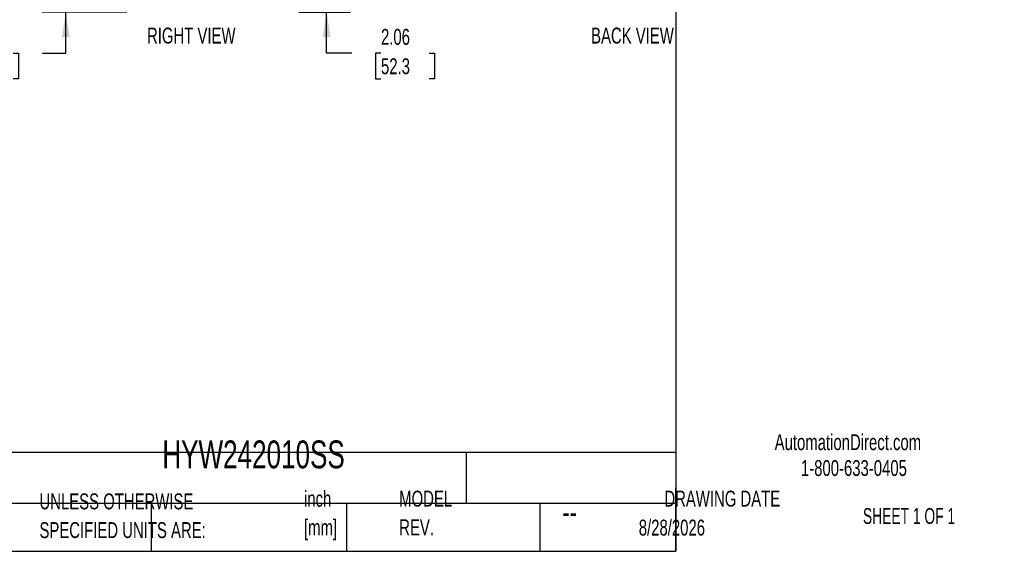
# Model space of a CAD drawing. Header units: inches. Extents: x 0.2 to 10.7, y 0.2 to 7.9.
# Tile 68 of 95: x 5.5 to 10.7, y 0.2 to 3. Entities that reach past the tile are written whole.
import ezdxf

# ---------------------------------------------------------------- set-up
doc = ezdxf.new("R2010")
doc.units = ezdxf.units.IN
doc.header["$MEASUREMENT"] = 0
for name, color, linetype in [('DIMENSIONS', 140, 'Continuous'), ('SLD-0', 179, 'Continuous'), ('TEXT', 140, 'Continuous')]:
    doc.layers.add(name, color=color, linetype=linetype)
doc.styles.add('SLDTEXTSTYLE0', font='TXT', dxfattribs={"width": 0.7})
doc.styles.add('SLDTEXTSTYLE1', font='TXT', dxfattribs={"width": 0.65})
doc.dimstyles.new('SLDDIMSTYLE1', dxfattribs={"dimtxt": 0.084961, "dimasz": 0.13, "dimexe": 0, "dimexo": 0.0625, "dimgap": 0.02124, "dimtad": 0, "dimtih": 1, "dimtoh": 1, "dimlfac": 12, "dimrnd": 1e-09, "dimzin": 12, "dimdsep": 46, "dimtxsty": 'SLDTEXTSTYLE0', "dimsah": 1, "dimcen": 0.09, "dimadec": 0, "dimazin": 3, "dimtfac": 1, "dimtmove": 0, "dimatfit": 0, "dimfxl": 0, "dimfrac": 2, "dimtolj": 1, "dimtzin": 12, "dimarcsym": 0})

# ---------------------------------------------------------------- blocks, each defined once
blk = doc.blocks.new('SW_NOTE_0_1')
at = {"layer": 'TEXT', "color": 0, "char_height": 0.08333, "attachment_point": 1, "style": 'SLDTEXTSTYLE0'}
for s, insert in [('inch', (0, 0.1074)), ('[mm]', (0, -0.0431))]:
    blk.add_mtext(s, dxfattribs=dict(at, insert=insert))
blk = doc.blocks.new('SW_NOTE_0_2')
at = {"layer": 'TEXT', "color": 0, "char_height": 0.083333, "attachment_point": 1, "style": 'SLDTEXTSTYLE0'}
for s, insert in [('UNLESS OTHERWISE', (0, 0.1074)), ('SPECIFIED UNITS ARE:', (0, -0.0431))]:
    blk.add_mtext(s, dxfattribs=dict(at, insert=insert))
blk = doc.blocks.new('SW_NOTE_0_7')
at = {"layer": 'TEXT', "color": 0, "char_height": 0.08333, "attachment_point": 1, "style": 'SLDTEXTSTYLE0'}
for s, insert in [('MODEL', (0, 0.1074)), ('REV.', (0, -0.0431))]:
    blk.add_mtext(s, dxfattribs=dict(at, insert=insert))
blk = doc.blocks.new('_D_11')
at = {"layer": 'DIMENSIONS'}
for p, q in [((7.1292, 3.2062), (7.1292, 3.4562)), ((7.0366, 3.2062), (7.2542, 3.2062)), ((6.9829, 3.0344), (7.2542, 3.0344)), ((7.1292, 2.8197), (7.1292, 3.0344)), ((7.2605, 2.8197), (7.1292, 2.8197)), ((7.4138, 2.8197), (7.3852, 2.8197)), ((7.3852, 2.8197), (7.3852, 2.6846)), ((7.6662, 2.8197), (7.6948, 2.8197)), ((7.6948, 2.8197), (7.6948, 2.6846)), ((7.3852, 2.6846), (7.4138, 2.6846)), ((7.6948, 2.6846), (7.6662, 2.6846))]:
    blk.add_line(p, q, dxfattribs=at)
for points in [[(7.1292, 3.2062), (7.1492, 3.3362), (7.1092, 3.3362)], [(7.1292, 3.0344), (7.1092, 2.9044), (7.1492, 2.9044)]]:
    blk.add_solid(points, dxfattribs=at)
at = {"layer": 'DIMENSIONS', "char_height": 0.08333, "attachment_point": 1, "style": 'SLDTEXTSTYLE0'}
for s, insert in [('2.06', (7.4138, 2.9461)), ('52.3', (7.4138, 2.792))]:
    blk.add_mtext(s, dxfattribs=dict(at, insert=insert))
blk = doc.blocks.new('_D_15')
at = {"layer": 'DIMENSIONS'}
for p, q in [((5.7627, 3.2382), (5.7627, 3.4882)), ((6.0862, 3.2382), (5.6377, 3.2382)), ((6.0815, 3.0344), (5.6377, 3.0344)), ((5.7627, 2.8197), (5.7627, 3.0344)), ((5.2341, 2.8197), (5.2056, 2.8197)), ((5.2056, 2.8197), (5.2056, 2.6846)), ((5.4866, 2.8197), (5.5151, 2.8197)), ((5.5151, 2.8197), (5.5151, 2.6846)), ((5.6398, 2.8197), (5.7627, 2.8197)), ((5.2056, 2.6846), (5.2341, 2.6846)), ((5.5151, 2.6846), (5.4866, 2.6846))]:
    blk.add_line(p, q, dxfattribs=at)
for points in [[(5.7627, 3.2382), (5.7827, 3.3682), (5.7427, 3.3682)], [(5.7627, 3.0344), (5.7427, 2.9044), (5.7827, 2.9044)]]:
    blk.add_solid(points, dxfattribs=at)
at = {"layer": 'DIMENSIONS', "char_height": 0.08333, "attachment_point": 1, "style": 'SLDTEXTSTYLE0'}
for s, insert in [('2.45', (5.2341, 2.9461)), ('62.1', (5.2341, 2.792))]:
    blk.add_mtext(s, dxfattribs=dict(at, insert=insert))

msp = doc.modelspace()

# ---------------------------------------------------------------- linework, layer by layer
at = {"layer": 'TEXT'}
for p, q in [((8.9583333, 6.875), (8.9583333, 0.2083333)), ((8.9583333, 0.7259222), (0.2083333, 0.7259222)), ((7.8600846, 0.7259222), (7.8600846, 0.4583333)), ((8.9583333, 0.2083333), (8.9583333, 0.5416667)), ((8.9583333, 0.4583333), (0.2083333, 0.4583333)), ((6.2106518, 0.4583333), (6.2106518, 0.2083333)), ((7.2331205, 0.4583333), (7.2331205, 0.2083333)), ((8.24635, 0.4583333), (8.24635, 0.2083333)), ((0.2083333, 0.2083333), (8.9583333, 0.2083333))]:
    msp.add_line(p, q, dxfattribs=at)

# ---------------------------------------------------------------- block references
for name, p in [('SW_NOTE_0_1', (7.0103863, 0.4179018)), ('SW_NOTE_0_7', (7.5091998, 0.4187192)), ('SW_NOTE_0_2', (5.6247688, 0.4042538))]:
    msp.add_blockref(name, p, dxfattribs=at)

# ---------------------------------------------------------------- texts
at = {"layer": 'SLD-0', "char_height": 0.083333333, "attachment_point": 1, "style": 'SLDTEXTSTYLE0'}
for s, insert in [('AutomationDirect.com', (9.4761795, 0.8219107)), ('1-800-633-0405', (9.6138417, 0.686497))]:
    msp.add_mtext(s, dxfattribs=dict(at, insert=insert))
at = {"layer": 'TEXT'}
for s, insert, char_height, attachment_point, style in [('RIGHT VIEW', (6.4199795, 2.9527921), 0.08333333, 2, 'SLDTEXTSTYLE0'), ('BACK VIEW', (8.7313248, 2.9527921), 0.08333333, 2, 'SLDTEXTSTYLE0'), ('HYW242010SS', (6.2680206, 0.7892674), 0.145833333, 1, 'SLDTEXTSTYLE0'), ('DRAWING DATE', (9.2017838, 0.5261415), 0.083333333, 2, 'SLDTEXTSTYLE0'), ('SHEET 1 OF 1', (9.9386333, 0.435098), 0.083333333, 1, 'SLDTEXTSTYLE1'), ('--', (8.3633068, 0.4768435), 0.125, 1, 'SLDTEXTSTYLE0'), ('8/28/2026', (8.7642838, 0.3743863), 0.08333333, 1, 'SLDTEXTSTYLE0')]:
    msp.add_mtext(s, dxfattribs=dict(at, insert=insert, char_height=char_height, attachment_point=attachment_point, style=style))

# ---------------------------------------------------------------- dimensions: what is measured, and where the dimension line sits
at = {"layer": 'DIMENSIONS'}
for base, p1, p2, picture, middle in [((5.7626531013, 3.034446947), (6.1361642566, 3.238196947), (6.131534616, 3.034446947), '_D_15', (5.7626531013, 2.8196535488)), ((7.1292234, 3.0344469), (6.9865995, 3.2061969), (6.9329143, 3.0344469), '_D_11', (7.1292234, 2.8196535))]:
    dim = msp.add_linear_dim(base=base, p1=p1, p2=p2, angle=90, dimstyle='SLDDIMSTYLE1', dxfattribs=at)
    dim.commit()
    dim.dimension.update_dxf_attribs({"geometry": picture, "text_midpoint": middle, "dimtype": 160})

doc.saveas('drawing.dxf')
